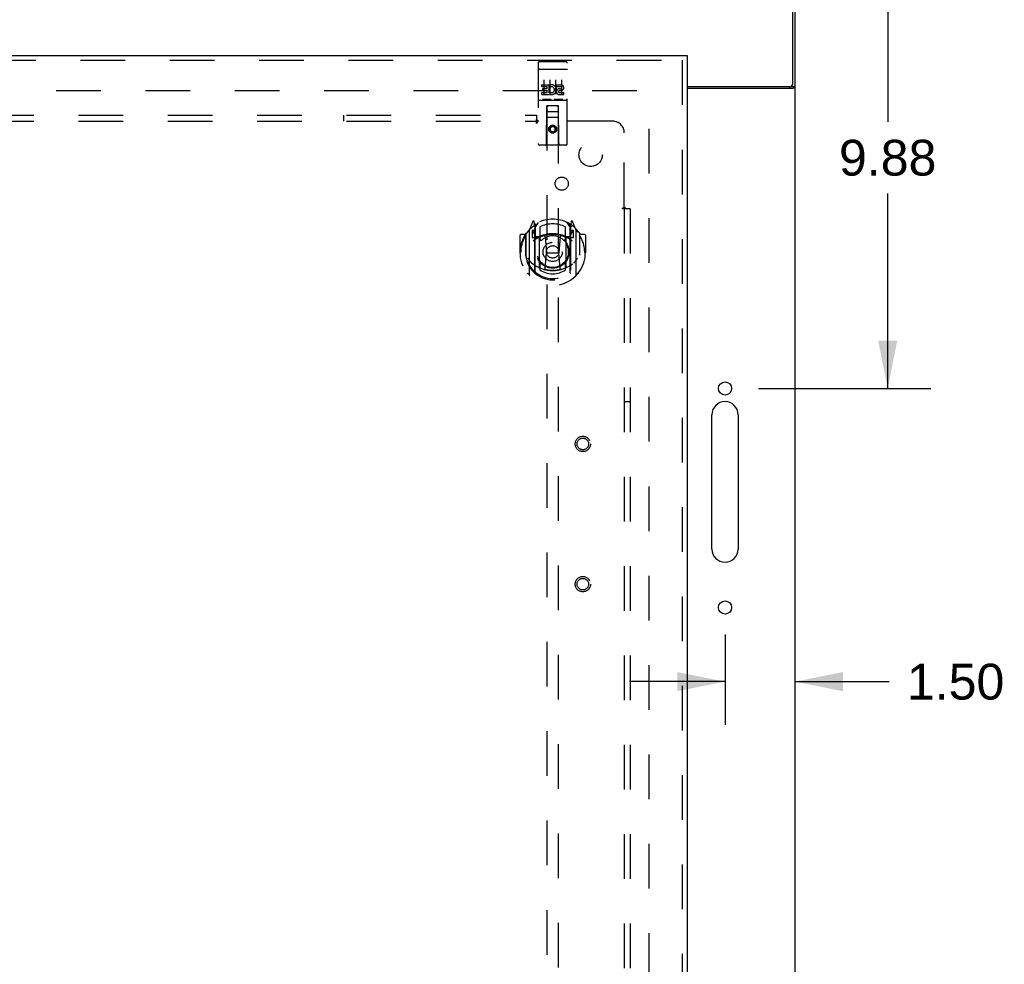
# Model space of a CAD drawing. Header units: inches. Extents: x 0 to 174, y 0 to 112.
# Tile 5 of 13: x 70 to 91, y 54 to 74. Entities that reach past the tile are written whole.
import ezdxf

# ---------------------------------------------------------------- set-up
doc = ezdxf.new("R2010")
doc.units = ezdxf.units.IN
doc.header["$LTSCALE"] = 9.560375
doc.header["$MEASUREMENT"] = 0
doc.linetypes.add('HIDDEN', pattern=[0.2, 0.1, -0.1])
doc.layers.get('0').update_dxf_attribs({"linetype": 'CONTINUOUS'})
for name, color, linetype in [('DEFAULT_2', 8, 'HIDDEN'), ('DIMENSIONS', 7, 'CONTINUOUS'), ('DOOR_ASSEMBLY', 7, 'CONTINUOUS'), ('SUBPANEL', 7, 'CONTINUOUS')]:
    doc.layers.add(name, color=color, linetype=linetype)
doc.styles.get("Standard").update_dxf_attribs({"font": 'arial.ttf'})
doc.dimstyles.new('DIMSTYLE_1', dxfattribs={"dimtxt": 0.766875, "dimasz": 1.0225, "dimexe": 0.09, "dimexo": 0.07, "dimgap": 0.0375, "dimtad": 0, "dimtih": 1, "dimtoh": 1, "dimzin": 4, "dimdsep": 46, "dimtxsty": 'Standard', "dimblk": '_FILLED', "dimblk1": '_FILLED', "dimblk2": '_FILLED', "dimcen": 0.09, "dimadec": 3, "dimazin": 1, "dimtfac": 1, "dimtdec": 3, "dimtofl": 0, "dimtmove": 0, "dimatfit": 3, "dimldrblk": '_FILLED', "dimfxl": 0, "dimtolj": 1, "dimtzin": 4, "dimarcsym": 0})

# ---------------------------------------------------------------- blocks, each defined once
blk = doc.blocks.new('_FILLED')
at = {"color": 0, "linetype": 'ByBlock'}
blk.add_solid([(0, 0), (-1, 0.2), (-1, -0.2)], dxfattribs=at)
blk = doc.blocks.new('*D12')
at = {"layer": 'DIMENSIONS', "color": 2, "linetype": 'Continuous'}
for p, q in [((87.543, 76.104), (89.84, 76.104)), ((88.92, 76.104), (88.92, 71.934)), ((88.92, 66.229), (88.92, 70.4)), ((86.155, 66.229), (89.84, 66.229))]:
    blk.add_line(p, q, dxfattribs=at)
at = {"layer": 'DIMENSIONS', "color": 2, "linetype": 'Continuous', "xscale": 1.0225, "yscale": 1.0225, "zscale": 1.0225}
for p, rotation in [((88.92, 76.104), 90), ((88.92, 66.229), 270)]:
    blk.add_blockref('_FILLED', p, dxfattribs=dict(at, rotation=rotation))
at = {"layer": 'DIMENSIONS', "color": 2, "linetype": 'Continuous', "insert": (88.92, 71.55), "char_height": 0.7669, "width": 2.08396, "attachment_point": 2, "line_spacing_factor": 0.9}
blk.add_mtext('9.88', dxfattribs=at)
blk = doc.blocks.new('*D13')
at = {"layer": 'DIMENSIONS', "color": 2, "linetype": 'Continuous'}
for p, q in [((85.439, 60.966), (85.439, 59.034)), ((85.439, 59.955), (83.394, 59.955)), ((86.939, 59.955), (88.948, 59.955))]:
    blk.add_line(p, q, dxfattribs=at)
at = {"layer": 'DIMENSIONS', "color": 2, "linetype": 'Continuous', "xscale": 1.0225, "yscale": 1.0225, "zscale": 1.0225}
blk.add_blockref('_FILLED', (85.439, 59.955), dxfattribs=at)
at = {"layer": 'DIMENSIONS', "color": 2, "linetype": 'Continuous', "xscale": 1.0225, "yscale": 1.0225, "zscale": 1.0225, "rotation": 180}
blk.add_blockref('_FILLED', (86.939, 59.955), dxfattribs=at)
at = {"layer": 'DIMENSIONS', "color": 2, "linetype": 'Continuous', "insert": (89.331, 60.338), "char_height": 0.7669, "width": 2.08396, "attachment_point": 1, "line_spacing_factor": 0.9}
blk.add_mtext('1.50', dxfattribs=at)

msp = doc.modelspace()

# ---------------------------------------------------------------- linework, layer by layer
at = {"color": 3, "linetype": 'Continuous'}
for p, q in [((86.887, 72.748), (86.887, 76.104)), ((86.939, 8.208), (86.939, 76)), ((84.626, 72.688), (86.827, 72.688)), ((84.626, 72.656), (86.898, 72.656)), ((85.158, 62.791), (85.158, 65.666)), ((85.72, 65.666), (85.72, 62.791))]:
    msp.add_line(p, q, dxfattribs=at)
at = {"color": 7, "linetype": 'Continuous'}
for p, q in [((86.835, 72.688), (86.835, 72.687)), ((86.835, 72.687), (86.939, 72.687))]:
    msp.add_line(p, q, dxfattribs=at)
for points in [[(86.817, 72.656), (86.816, 72.658), (86.816, 72.659), (86.816, 72.66), (86.816, 72.662), (86.817, 72.663), (86.817, 72.665), (86.818, 72.667), (86.819, 72.668), (86.821, 72.67), (86.822, 72.671), (86.823, 72.672), (86.825, 72.674), (86.828, 72.676)], [(86.828, 72.676), (86.829, 72.678), (86.831, 72.679), (86.832, 72.68), (86.833, 72.682), (86.834, 72.683), (86.834, 72.684), (86.835, 72.686), (86.835, 72.687)]]:
    msp.add_lwpolyline(points, dxfattribs=at)
at = {"color": 3, "linetype": 'Continuous'}
for points in [[(86.898, 72.656), (86.9, 72.658), (86.902, 72.659), (86.904, 72.661), (86.907, 72.662), (86.91, 72.664), (86.913, 72.666)], [(86.913, 72.666), (86.919, 72.668), (86.922, 72.67), (86.925, 72.671), (86.927, 72.673), (86.93, 72.674), (86.932, 72.676), (86.934, 72.678), (86.936, 72.679), (86.937, 72.681), (86.938, 72.683), (86.938, 72.684), (86.939, 72.686), (86.939, 72.687)]]:
    msp.add_lwpolyline(points, dxfattribs=at)
for centre in [(85.439, 66.229), (85.439, 61.541)]:
    msp.add_circle(centre, 0.141, dxfattribs=at)
for centre, radius, start, end in [((86.827, 72.748), 0.06, 270, 360), ((85.439, 65.666), 0.281, 0, 180), ((85.439, 62.791), 0.281, 180, 360)]:
    msp.add_arc(centre, radius, start, end, dxfattribs=at)
at = {"layer": 'DEFAULT_2', "color": 8, "linetype": 'HIDDEN'}
for p, q in [((55.828, 72.604), (83.8, 72.604)), ((83.814, 11.552), (83.814, 72.656))]:
    msp.add_line(p, q, dxfattribs=at)
at = {"layer": 'DOOR_ASSEMBLY', "color": 3, "linetype": 'Continuous'}
for p, q in [((54.439, 73.354), (84.626, 73.354)), ((84.626, 73.25), (84.626, 10.958))]:
    msp.add_line(p, q, dxfattribs=at)
at = {"layer": 'DOOR_ASSEMBLY', "color": 7, "linetype": 'Continuous'}
msp.add_line((84.626, 73.354), (84.626, 73.25), dxfattribs=at)
at = {"layer": 'DOOR_ASSEMBLY', "color": 8, "linetype": 'HIDDEN'}
for p, q in [((54.439, 73.25), (84.626, 73.25)), ((81.439, 73.192), (81.439, 71.467)), ((81.469, 73.222), (82.034, 73.222)), ((82.064, 71.467), (82.064, 73.192)), ((84.522, 73.25), (84.522, 10.958)), ((81.455, 73.063), (81.455, 73.063)), ((81.456, 73.063), (81.455, 73.063)), ((81.457, 73.063), (81.456, 73.063)), ((81.458, 73.063), (81.457, 73.063)), ((81.458, 73.063), (81.458, 73.063)), ((81.459, 73.063), (81.458, 73.063)), ((81.46, 73.063), (81.459, 73.063)), ((81.461, 73.064), (81.46, 73.063)), ((81.463, 73.064), (81.462, 73.064)), ((81.464, 73.064), (81.463, 73.064)), ((81.465, 73.064), (81.464, 73.064)), ((81.465, 73.064), (81.465, 73.064)), ((81.466, 73.064), (81.465, 73.064)), ((81.467, 73.064), (81.466, 73.064)), ((81.468, 73.064), (81.467, 73.064)), ((81.469, 73.064), (81.468, 73.064)), ((81.469, 73.064), (82.034, 73.064)), ((82.034, 73.064), (82.035, 73.064)), ((82.035, 73.064), (82.036, 73.064)), ((82.036, 73.064), (82.037, 73.064)), ((82.037, 73.064), (82.038, 73.064)), ((82.038, 73.064), (82.038, 73.064)), ((82.038, 73.064), (82.039, 73.064)), ((82.039, 73.064), (82.04, 73.064)), ((82.04, 73.064), (82.041, 73.064)), ((82.041, 73.064), (82.042, 73.064)), ((82.042, 73.064), (82.043, 73.063)), ((82.043, 73.063), (82.043, 73.063)), ((82.043, 73.063), (82.044, 73.063)), ((82.044, 73.063), (82.045, 73.063)), ((82.045, 73.063), (82.046, 73.063)), ((82.046, 73.063), (82.046, 73.063)), ((82.046, 73.063), (82.047, 73.063)), ((81.519, 72.687), (81.519, 72.729)), ((81.519, 72.729), (81.676, 72.729)), ((81.564, 72.831), (81.564, 72.525)), ((81.676, 72.551), (81.676, 72.729)), ((81.7, 72.681), (81.683, 72.72)), ((81.689, 72.831), (81.689, 72.525)), ((81.814, 72.831), (81.814, 72.525)), ((81.832, 72.687), (81.832, 72.729)), ((81.832, 72.729), (81.924, 72.729)), ((81.939, 72.831), (81.939, 72.525)), ((81.519, 72.687), (81.633, 72.687)), ((81.519, 72.516), (81.519, 72.558)), ((81.519, 72.558), (81.633, 72.558)), ((81.519, 72.516), (81.676, 72.516)), ((81.541, 72.602), (81.541, 72.644)), ((81.541, 72.644), (81.633, 72.644)), ((81.541, 72.602), (81.633, 72.602)), ((81.633, 72.644), (81.633, 72.687)), ((81.633, 72.558), (81.633, 72.602)), ((81.676, 72.551), (81.689, 72.57)), ((81.676, 72.516), (81.676, 72.528)), ((81.679, 72.526), (81.676, 72.528)), ((81.832, 72.687), (81.924, 72.687)), ((81.892, 72.602), (81.938, 72.602)), ((81.896, 72.643), (81.924, 72.643)), ((81.896, 72.558), (81.988, 72.558)), ((81.896, 72.516), (81.988, 72.516)), ((81.988, 72.516), (81.988, 72.558)), ((81.469, 72.394), (82.034, 72.394)), ((81.621, 71.467), (81.625, 72.277)), ((81.626, 72.277), (81.625, 72.277)), ((81.626, 72.277), (81.626, 44.275)), ((81.876, 72.277), (81.626, 72.277)), ((81.876, 44.275), (81.876, 72.277)), ((81.878, 72.277), (81.876, 72.277)), ((81.881, 71.467), (81.878, 72.277)), ((81.666, 72.152), (81.836, 72.152)), ((81.879, 72.027), (81.624, 72.027)), ((81.751, 71.849), (81.689, 71.813)), ((81.751, 71.849), (81.751, 71.837)), ((81.814, 71.813), (81.751, 71.849)), ((81.689, 71.813), (81.689, 71.74)), ((81.689, 71.813), (81.699, 71.807)), ((81.689, 71.74), (81.699, 71.746)), ((81.689, 71.74), (81.751, 71.704)), ((81.751, 71.837), (81.699, 71.807)), ((81.699, 71.807), (81.699, 71.746)), ((81.699, 71.746), (81.751, 71.716)), ((81.804, 71.807), (81.751, 71.837)), ((81.751, 71.716), (81.804, 71.746)), ((81.751, 71.704), (81.814, 71.74)), ((81.751, 71.704), (81.751, 71.716)), ((81.814, 71.813), (81.804, 71.807)), ((81.804, 71.746), (81.804, 71.807)), ((81.814, 71.74), (81.804, 71.746)), ((81.814, 71.74), (81.814, 71.813)), ((82.034, 71.437), (81.469, 71.437)), ((81.326, 69.803), (81.256, 69.627)), ((81.369, 69.719), (81.355, 69.8)), ((81.376, 69.672), (81.446, 69.781)), ((82.056, 69.781), (82.126, 69.672)), ((82.148, 69.8), (82.134, 69.719)), ((82.247, 69.627), (82.177, 69.803)), ((81.176, 69.544), (81.176, 69.086)), ((81.251, 69.617), (81.251, 68.649)), ((81.309, 69.612), (81.309, 69.462)), ((81.376, 69.612), (81.309, 69.612)), ((81.317, 69.604), (81.347, 69.558)), ((81.348, 69.723), (81.347, 69.722)), ((81.348, 69.723), (81.347, 69.722)), ((81.348, 69.723), (81.348, 69.723)), ((81.369, 68.703), (81.369, 69.719)), ((81.376, 68.728), (81.376, 69.731)), ((81.379, 69.706), (81.379, 69.499)), ((81.476, 69.684), (81.476, 69.431)), ((82.026, 69.431), (82.026, 69.684)), ((82.124, 69.499), (82.124, 69.706)), ((82.126, 68.728), (82.126, 69.731)), ((82.194, 69.612), (82.126, 69.612)), ((82.134, 69.719), (82.134, 68.703)), ((82.155, 69.722), (82.151, 69.726)), ((82.156, 69.558), (82.186, 69.604)), ((82.194, 69.462), (82.194, 69.612)), ((82.251, 68.649), (82.251, 69.617)), ((82.326, 69.544), (82.326, 69.086)), ((81.051, 69.506), (81.051, 69.133)), ((81.169, 69.521), (81.066, 69.521)), ((81.169, 69.521), (81.169, 69.133)), ((81.177, 69.506), (81.169, 69.521)), ((81.309, 69.462), (81.369, 69.462)), ((81.469, 69.461), (81.396, 69.461)), ((81.399, 69.479), (81.465, 69.479)), ((81.469, 68.82), (81.469, 69.451)), ((81.588, 69.477), (81.619, 69.133)), ((81.914, 69.477), (81.884, 69.133)), ((82.106, 69.461), (82.034, 69.461)), ((82.034, 69.451), (82.034, 68.82)), ((82.038, 69.479), (82.104, 69.479)), ((82.134, 69.462), (82.194, 69.462)), ((82.334, 69.521), (82.326, 69.506)), ((82.334, 69.133), (82.334, 69.521)), ((82.436, 69.521), (82.334, 69.521)), ((82.451, 69.506), (82.451, 69.133)), ((81.051, 69.133), (81.066, 69.133)), ((81.169, 69.133), (81.184, 69.133)), ((81.589, 68.794), (81.619, 69.133)), ((81.619, 69.133), (81.884, 69.133)), ((81.914, 68.794), (81.884, 69.133)), ((82.334, 69.133), (82.319, 69.133)), ((82.436, 69.133), (82.451, 69.133)), ((81.176, 69.086), (81.176, 69.083)), ((82.326, 69.086), (82.326, 69.083)), ((81.476, 68.87), (81.476, 68.767)), ((82.026, 68.767), (82.026, 68.87))]:
    msp.add_line(p, q, dxfattribs=at)
for points in [[(81.455, 73.063), (81.454, 73.063), (81.454, 73.063), (81.454, 73.063), (81.453, 73.063), (81.453, 73.063), (81.452, 73.063), (81.452, 73.063), (81.452, 73.062), (81.451, 73.062), (81.451, 73.062), (81.451, 73.062), (81.45, 73.062), (81.45, 73.062), (81.45, 73.062), (81.449, 73.062), (81.449, 73.062), (81.449, 73.062), (81.449, 73.062), (81.448, 73.062), (81.448, 73.062), (81.448, 73.062), (81.447, 73.062), (81.447, 73.061), (81.447, 73.061), (81.446, 73.061), (81.446, 73.061), (81.446, 73.061), (81.446, 73.061), (81.445, 73.061), (81.445, 73.061), (81.445, 73.061), (81.445, 73.061), (81.444, 73.061), (81.444, 73.061), (81.444, 73.061), (81.444, 73.06), (81.443, 73.06), (81.443, 73.06), (81.443, 73.06), (81.443, 73.06), (81.443, 73.06), (81.442, 73.06), (81.442, 73.06), (81.442, 73.06), (81.442, 73.06), (81.442, 73.06), (81.441, 73.059), (81.441, 73.059), (81.441, 73.059), (81.441, 73.059), (81.441, 73.059), (81.441, 73.059), (81.44, 73.059), (81.44, 73.059), (81.44, 73.059), (81.44, 73.059), (81.44, 73.058), (81.44, 73.058), (81.44, 73.058), (81.44, 73.058), (81.44, 73.058), (81.439, 73.058), (81.439, 73.058), (81.439, 73.058), (81.439, 73.058), (81.439, 73.058), (81.439, 73.057), (81.439, 73.057), (81.439, 73.057), (81.439, 73.057), (81.439, 73.057), (81.439, 73.057), (81.439, 73.057), (81.439, 73.057), (81.439, 73.057), (81.439, 73.056), (81.439, 73.056)], [(81.462, 73.064), (81.462, 73.064), (81.461, 73.064)], [(82.047, 73.063), (82.048, 73.063), (82.048, 73.063), (82.049, 73.063), (82.049, 73.063), (82.049, 73.063), (82.05, 73.063), (82.05, 73.063), (82.05, 73.063), (82.051, 73.062), (82.051, 73.062), (82.052, 73.062), (82.052, 73.062), (82.052, 73.062), (82.053, 73.062), (82.053, 73.062), (82.053, 73.062), (82.053, 73.062), (82.054, 73.062), (82.054, 73.062), (82.054, 73.062), (82.055, 73.062), (82.055, 73.062), (82.055, 73.062), (82.056, 73.061), (82.056, 73.061), (82.056, 73.061), (82.056, 73.061), (82.057, 73.061), (82.057, 73.061), (82.057, 73.061), (82.058, 73.061), (82.058, 73.061), (82.058, 73.061), (82.058, 73.061), (82.059, 73.061), (82.059, 73.061), (82.059, 73.06), (82.059, 73.06), (82.059, 73.06), (82.06, 73.06), (82.06, 73.06), (82.06, 73.06), (82.06, 73.06), (82.06, 73.06), (82.061, 73.06), (82.061, 73.06), (82.061, 73.06), (82.061, 73.059), (82.061, 73.059), (82.062, 73.059), (82.062, 73.059), (82.062, 73.059), (82.062, 73.059), (82.062, 73.059), (82.062, 73.059), (82.062, 73.059), (82.063, 73.059), (82.063, 73.058), (82.063, 73.058), (82.063, 73.058), (82.063, 73.058), (82.063, 73.058), (82.063, 73.058), (82.063, 73.058), (82.063, 73.058), (82.063, 73.058), (82.063, 73.058), (82.064, 73.057), (82.064, 73.057), (82.064, 73.057), (82.064, 73.057), (82.064, 73.057), (82.064, 73.057), (82.064, 73.057), (82.064, 73.057), (82.064, 73.057), (82.064, 73.056), (82.064, 73.056)], [(81.712, 72.41), (81.54, 72.41), (81.54, 72.41), (81.54, 72.41), (81.54, 72.41), (81.539, 72.41), (81.539, 72.41), (81.539, 72.41), (81.539, 72.41), (81.539, 72.41), (81.538, 72.41), (81.538, 72.41), (81.538, 72.41), (81.538, 72.41), (81.538, 72.41), (81.538, 72.41), (81.537, 72.41), (81.537, 72.41), (81.537, 72.41), (81.537, 72.41), (81.537, 72.41), (81.537, 72.41), (81.536, 72.41), (81.536, 72.41), (81.536, 72.41), (81.536, 72.41), (81.536, 72.41), (81.536, 72.41), (81.536, 72.41), (81.536, 72.41), (81.535, 72.41), (81.535, 72.41), (81.535, 72.41), (81.535, 72.41), (81.535, 72.411), (81.535, 72.411), (81.535, 72.411), (81.535, 72.411), (81.535, 72.411), (81.534, 72.411), (81.534, 72.411), (81.534, 72.411), (81.534, 72.411), (81.534, 72.411), (81.534, 72.411), (81.534, 72.411), (81.534, 72.411)], [(81.719, 72.411), (81.719, 72.411), (81.719, 72.411), (81.719, 72.411), (81.718, 72.411), (81.718, 72.411), (81.718, 72.411), (81.718, 72.411), (81.718, 72.411), (81.718, 72.411), (81.718, 72.411), (81.718, 72.411), (81.718, 72.411), (81.718, 72.41), (81.717, 72.41), (81.717, 72.41), (81.717, 72.41), (81.717, 72.41), (81.717, 72.41), (81.717, 72.41), (81.717, 72.41), (81.717, 72.41), (81.716, 72.41), (81.716, 72.41), (81.716, 72.41), (81.716, 72.41), (81.716, 72.41), (81.716, 72.41), (81.716, 72.41), (81.715, 72.41), (81.715, 72.41), (81.715, 72.41), (81.715, 72.41), (81.715, 72.41), (81.715, 72.41), (81.714, 72.41), (81.714, 72.41), (81.714, 72.41), (81.714, 72.41), (81.714, 72.41), (81.713, 72.41), (81.713, 72.41), (81.713, 72.41), (81.713, 72.41), (81.713, 72.41), (81.712, 72.41), (81.712, 72.41)], [(81.962, 72.41), (81.79, 72.41), (81.79, 72.41), (81.79, 72.41), (81.79, 72.41), (81.789, 72.41), (81.789, 72.41), (81.789, 72.41), (81.789, 72.41), (81.789, 72.41), (81.788, 72.41), (81.788, 72.41), (81.788, 72.41), (81.788, 72.41), (81.788, 72.41), (81.788, 72.41), (81.787, 72.41), (81.787, 72.41), (81.787, 72.41), (81.787, 72.41), (81.787, 72.41), (81.787, 72.41), (81.786, 72.41), (81.786, 72.41), (81.786, 72.41), (81.786, 72.41), (81.786, 72.41), (81.786, 72.41), (81.786, 72.41), (81.786, 72.41), (81.785, 72.41), (81.785, 72.41), (81.785, 72.41), (81.785, 72.41), (81.785, 72.411), (81.785, 72.411), (81.785, 72.411), (81.785, 72.411), (81.785, 72.411), (81.784, 72.411), (81.784, 72.411), (81.784, 72.411), (81.784, 72.411), (81.784, 72.411), (81.784, 72.411), (81.784, 72.411), (81.784, 72.411)], [(81.969, 72.411), (81.969, 72.411), (81.969, 72.411), (81.969, 72.411), (81.968, 72.411), (81.968, 72.411), (81.968, 72.411), (81.968, 72.411), (81.968, 72.411), (81.968, 72.411), (81.968, 72.411), (81.968, 72.411), (81.968, 72.411), (81.968, 72.41), (81.967, 72.41), (81.967, 72.41), (81.967, 72.41), (81.967, 72.41), (81.967, 72.41), (81.967, 72.41), (81.967, 72.41), (81.967, 72.41), (81.966, 72.41), (81.966, 72.41), (81.966, 72.41), (81.966, 72.41), (81.966, 72.41), (81.966, 72.41), (81.966, 72.41), (81.965, 72.41), (81.965, 72.41), (81.965, 72.41), (81.965, 72.41), (81.965, 72.41), (81.965, 72.41), (81.964, 72.41), (81.964, 72.41), (81.964, 72.41), (81.964, 72.41), (81.964, 72.41), (81.963, 72.41), (81.963, 72.41), (81.963, 72.41), (81.963, 72.41), (81.963, 72.41), (81.962, 72.41), (81.962, 72.41)], [(81.206, 69.572), (81.207, 69.572), (81.207, 69.573), (81.208, 69.574), (81.209, 69.575), (81.209, 69.576), (81.21, 69.577), (81.211, 69.577), (81.212, 69.578), (81.212, 69.579), (81.213, 69.58), (81.214, 69.58), (81.215, 69.581), (81.216, 69.582), (81.216, 69.582), (81.217, 69.583), (81.218, 69.584), (81.219, 69.584), (81.22, 69.585), (81.22, 69.586), (81.221, 69.586), (81.222, 69.587), (81.223, 69.587), (81.224, 69.588), (81.225, 69.589), (81.226, 69.589), (81.226, 69.59), (81.227, 69.59), (81.228, 69.591), (81.229, 69.591), (81.23, 69.592), (81.231, 69.592), (81.232, 69.593), (81.233, 69.593), (81.234, 69.593)], [(82.269, 69.593), (82.27, 69.593), (82.271, 69.593), (82.272, 69.592), (82.273, 69.592), (82.273, 69.591), (82.274, 69.591), (82.275, 69.59), (82.276, 69.59), (82.277, 69.589), (82.278, 69.589), (82.279, 69.588), (82.28, 69.587), (82.281, 69.587), (82.281, 69.586), (82.282, 69.586), (82.283, 69.585), (82.284, 69.584), (82.285, 69.584), (82.285, 69.583), (82.286, 69.582), (82.287, 69.582), (82.288, 69.581), (82.289, 69.58), (82.289, 69.58), (82.29, 69.579), (82.291, 69.578), (82.292, 69.577), (82.292, 69.577), (82.293, 69.576), (82.294, 69.575), (82.295, 69.574), (82.295, 69.573), (82.296, 69.572), (82.297, 69.572)], [(81.219, 69.019), (81.222, 69.014), (81.225, 69.009), (81.228, 69.004), (81.231, 69), (81.234, 68.995), (81.236, 68.991), (81.239, 68.987), (81.242, 68.983), (81.244, 68.979), (81.247, 68.976), (81.249, 68.972), (81.251, 68.969), (81.254, 68.966), (81.256, 68.963), (81.258, 68.96), (81.261, 68.957), (81.263, 68.954), (81.265, 68.951), (81.267, 68.949), (81.269, 68.946), (81.271, 68.944), (81.273, 68.942), (81.275, 68.94), (81.277, 68.937), (81.279, 68.935), (81.281, 68.933), (81.282, 68.932), (81.284, 68.93), (81.286, 68.928), (81.287, 68.926), (81.289, 68.925), (81.291, 68.923), (81.292, 68.922), (81.294, 68.92), (81.295, 68.919), (81.297, 68.918)], [(82.206, 68.918), (82.207, 68.919), (82.209, 68.92), (82.21, 68.922), (82.212, 68.923), (82.213, 68.925), (82.215, 68.926), (82.217, 68.928), (82.219, 68.93), (82.22, 68.932), (82.222, 68.933), (82.224, 68.935), (82.226, 68.937), (82.228, 68.94), (82.23, 68.942), (82.232, 68.944), (82.234, 68.946), (82.236, 68.949), (82.238, 68.951), (82.24, 68.954), (82.242, 68.957), (82.244, 68.96), (82.246, 68.963), (82.249, 68.966), (82.251, 68.969), (82.253, 68.972), (82.256, 68.976), (82.258, 68.979), (82.261, 68.983), (82.264, 68.987), (82.266, 68.991), (82.269, 68.995), (82.272, 69), (82.275, 69.004), (82.278, 69.009), (82.281, 69.014), (82.284, 69.019)], [(81.234, 68.672), (81.233, 68.673), (81.232, 68.673), (81.231, 68.673), (81.23, 68.674), (81.229, 68.674), (81.228, 68.675), (81.227, 68.675), (81.226, 68.676), (81.226, 68.676), (81.225, 68.677), (81.224, 68.678), (81.223, 68.678), (81.222, 68.679), (81.221, 68.679), (81.22, 68.68), (81.22, 68.681), (81.219, 68.681), (81.218, 68.682), (81.217, 68.683), (81.216, 68.683), (81.216, 68.684), (81.215, 68.685), (81.214, 68.685), (81.213, 68.686), (81.212, 68.687), (81.212, 68.688), (81.211, 68.688), (81.21, 68.689), (81.209, 68.69), (81.209, 68.691), (81.208, 68.692), (81.207, 68.692), (81.207, 68.693), (81.206, 68.694)], [(81.939, 68.776), (81.934, 68.775), (81.928, 68.773), (81.923, 68.772), (81.918, 68.77), (81.912, 68.769), (81.907, 68.768), (81.901, 68.767), (81.896, 68.765), (81.89, 68.764), (81.885, 68.763), (81.879, 68.762), (81.874, 68.761), (81.868, 68.76), (81.863, 68.759), (81.857, 68.758), (81.852, 68.758), (81.846, 68.757), (81.841, 68.756), (81.835, 68.755), (81.829, 68.755), (81.824, 68.754), (81.818, 68.754), (81.813, 68.753), (81.807, 68.753), (81.802, 68.752), (81.796, 68.752), (81.79, 68.751), (81.785, 68.751), (81.779, 68.751), (81.774, 68.751), (81.768, 68.751), (81.762, 68.75), (81.757, 68.75), (81.751, 68.75), (81.746, 68.75), (81.74, 68.75), (81.735, 68.751), (81.729, 68.751), (81.723, 68.751), (81.718, 68.751), (81.712, 68.751), (81.707, 68.752), (81.701, 68.752), (81.695, 68.753), (81.69, 68.753), (81.684, 68.754), (81.679, 68.754), (81.673, 68.755), (81.668, 68.755), (81.662, 68.756), (81.656, 68.757), (81.651, 68.758), (81.645, 68.758), (81.64, 68.759), (81.634, 68.76), (81.629, 68.761), (81.623, 68.762), (81.618, 68.763), (81.612, 68.764), (81.607, 68.765), (81.601, 68.767), (81.596, 68.768), (81.59, 68.769), (81.585, 68.77), (81.58, 68.772), (81.574, 68.773), (81.569, 68.775), (81.563, 68.776)], [(82.297, 68.694), (82.296, 68.693), (82.295, 68.692), (82.295, 68.692), (82.294, 68.691), (82.293, 68.69), (82.292, 68.689), (82.292, 68.688), (82.291, 68.688), (82.29, 68.687), (82.289, 68.686), (82.289, 68.685), (82.288, 68.685), (82.287, 68.684), (82.286, 68.683), (82.285, 68.683), (82.285, 68.682), (82.284, 68.681), (82.283, 68.681), (82.282, 68.68), (82.281, 68.679), (82.281, 68.679), (82.28, 68.678), (82.279, 68.678), (82.278, 68.677), (82.277, 68.676), (82.276, 68.676), (82.275, 68.675), (82.274, 68.675), (82.273, 68.674), (82.273, 68.674), (82.272, 68.673), (82.271, 68.673), (82.27, 68.673), (82.269, 68.672)]]:
    msp.add_lwpolyline(points, dxfattribs=at)
for centre, radius in [((81.751, 71.777), 0.085), ((81.751, 71.777), 0.0845), ((81.751, 69.151), 0.35), ((81.751, 69.151), 0.335), ((81.751, 69.151), 0.205), ((81.751, 69.151), 0.133), ((82.397, 65.041), 0.164), ((82.397, 65.041), 0.124), ((82.397, 62.041), 0.164), ((82.397, 62.041), 0.124)]:
    msp.add_circle(centre, radius, dxfattribs=at)
for centre, radius, start, end in [((81.469, 73.192), 0.03, 90, 180), ((82.034, 73.192), 0.03, 0, 90), ((81.725, 72.622), 0.107, 244.2636, 113.4027), ((81.924, 72.665), 0.0644, 282.2995, 90.0775), ((81.725, 72.622), 0.0639, 234.8895, 113.4026), ((81.896, 72.579), 0.0635, 90, 270), ((81.896, 72.58), 0.0219, 100.307, 270), ((81.924, 72.665), 0.0219, 269.9011, 90), ((81.469, 72.364), 0.03, 90, 180), ((81.666, 72.237), 0.04, 90, 180), ((81.836, 72.237), 0.04, 0, 90), ((82.034, 72.364), 0.03, 0, 90), ((81.666, 72.192), 0.04, 180, 270), ((81.836, 72.192), 0.04, 270, 360), ((81.469, 71.467), 0.03, 180, 270), ((81.591, 71.467), 0.03, 270, 360), ((81.911, 71.467), 0.03, 180, 270), ((82.034, 71.467), 0.03, 270, 360), ((81.751, 69.151), 0.7, 35.2961, 144.7039), ((81.34, 69.797), 0.015, 10, 158.1959), ((81.396, 69.731), 0.02, 121.4688, 179.9992), ((81.751, 69.151), 0.6, 62.7204, 117.2796), ((82.106, 69.731), 0.02, 0, 58.5295), ((82.163, 69.797), 0.015, 21.8041, 170), ((81.751, 69.133), 0.7, 125.5126, 54.4874), ((81.196, 69.544), 0.02, 144.7039, 180), ((81.266, 69.617), 0.015, 135.0748, 180), ((81.321, 69.607), 0.005, 90, 212.6792), ((81.356, 69.686), 0.02, 0, 125.5126), ((81.359, 69.706), 0.02, 0, 125.2543), ((81.188, 69.457), 0.188, 0, 32.6792), ((81.751, 68.838), 0.7, 66.536, 113.464), ((82.144, 69.706), 0.02, 54.7457, 180), ((82.146, 69.686), 0.02, 54.4874, 180), ((82.314, 69.457), 0.188, 147.3208, 180), ((82.181, 69.607), 0.005, 327.3208, 90), ((82.236, 69.617), 0.015, 0, 44.9252), ((82.306, 69.544), 0.02, 0, 35.2961), ((81.066, 69.506), 0.015, 90, 180), ((81.751, 69.133), 0.685, 146.9885, 180), ((81.751, 68.82), 0.7, 53.2319, 126.7681), ((81.396, 69.481), 0.02, 180, 270), ((81.399, 69.499), 0.02, 180, 270), ((81.465, 69.499), 0.02, 270, 293.464), ((81.484, 69.451), 0.015, 112.9863, 180), ((81.506, 69.431), 0.03, 180, 311.1261), ((81.751, 69.151), 0.343, 48.8739, 131.1261), ((81.568, 69.475), 0.02, 5.0796, 105.6131), ((81.934, 69.475), 0.02, 74.3869, 174.9204), ((81.996, 69.431), 0.03, 228.8739, 360), ((82.019, 69.451), 0.015, 0, 67.0137), ((82.038, 69.499), 0.02, 246.536, 270), ((82.104, 69.499), 0.02, 270, 360), ((82.106, 69.481), 0.02, 270, 360), ((81.751, 69.133), 0.685, 0, 33.0115), ((82.436, 69.506), 0.015, 0, 90), ((81.751, 69.135), 0.583, 180.2464, 359.7536), ((81.196, 69.086), 0.02, 180, 187.6622), ((81.751, 69.161), 0.58, 187.6622, 352.3378), ((81.751, 69.45), 0.7, 229.529, 310.471), ((81.506, 68.87), 0.03, 48.8739, 180), ((81.996, 68.87), 0.03, 0, 131.1261), ((82.306, 69.086), 0.02, 352.3378, 360), ((81.384, 68.703), 0.015, 180, 229.6413), ((81.396, 68.728), 0.02, 180, 230.6594), ((81.484, 68.82), 0.015, 180, 247.0137), ((81.751, 69.161), 0.48, 235.0461, 304.9539), ((81.751, 69.151), 0.343, 228.8739, 311.1261), ((81.569, 68.795), 0.02, 254.4248, 354.9204), ((81.934, 68.795), 0.02, 185.0796, 285.5752), ((82.019, 68.82), 0.015, 292.9863, 360), ((82.106, 68.728), 0.02, 309.3378, 359.9984), ((82.119, 68.703), 0.015, 310.3587, 360), ((81.266, 68.649), 0.015, 180, 224.9252), ((82.236, 68.649), 0.015, 315.0748, 360)]:
    msp.add_arc(centre, radius, start, end, dxfattribs=at)
at = {"layer": 'SUBPANEL', "color": 8, "linetype": 'HIDDEN'}
for p, q in [((58.22, 72.073), (81.408, 72.073)), ((77.283, 71.948), (77.283, 72.073)), ((81.408, 72.073), (81.408, 71.987)), ((58.22, 71.948), (81.408, 71.948)), ((81.408, 71.907), (81.408, 71.987)), ((83.033, 71.948), (81.443, 71.948)), ((83.283, 70.108), (83.283, 71.698)), ((83.321, 70.073), (83.242, 70.073)), ((83.283, 70.073), (83.283, 14.136)), ((83.301, 70.09), (83.295, 70.097)), ((83.408, 70.073), (83.321, 70.073)), ((83.408, 70.073), (83.408, 14.136)), ((83.283, 65.948), (83.408, 65.948))]:
    msp.add_line(p, q, dxfattribs=at)
for points in [[(81.408, 71.987), (81.409, 71.984), (81.411, 71.982), (81.412, 71.98), (81.414, 71.978), (81.415, 71.977), (81.417, 71.975), (81.418, 71.973), (81.42, 71.971), (81.422, 71.97), (81.423, 71.968), (81.425, 71.967)], [(81.408, 71.907), (81.409, 71.908), (81.411, 71.909), (81.413, 71.909), (81.414, 71.91), (81.416, 71.911), (81.417, 71.913), (81.419, 71.914), (81.42, 71.915), (81.422, 71.917), (81.423, 71.919), (81.425, 71.921), (81.426, 71.922), (81.427, 71.924), (81.429, 71.927), (81.43, 71.929), (81.433, 71.933)], [(81.425, 71.967), (81.431, 71.96), (81.433, 71.958), (81.435, 71.957), (81.437, 71.955), (81.438, 71.953), (81.44, 71.951), (81.442, 71.95), (81.443, 71.948)], [(81.433, 71.933), (81.434, 71.936), (81.436, 71.938), (81.437, 71.94), (81.439, 71.943), (81.44, 71.945), (81.442, 71.946), (81.443, 71.948)], [(83.242, 70.073), (83.242, 70.075), (83.243, 70.077), (83.244, 70.078), (83.245, 70.08), (83.246, 70.081), (83.247, 70.083), (83.248, 70.084), (83.25, 70.086), (83.252, 70.087), (83.253, 70.089), (83.255, 70.09), (83.257, 70.091), (83.259, 70.093), (83.261, 70.094), (83.263, 70.095)], [(83.263, 70.095), (83.268, 70.098), (83.27, 70.1), (83.273, 70.101), (83.275, 70.103), (83.277, 70.104), (83.279, 70.106), (83.281, 70.107), (83.283, 70.108)], [(83.295, 70.097), (83.293, 70.099), (83.291, 70.1), (83.289, 70.102), (83.287, 70.104), (83.286, 70.106), (83.284, 70.107), (83.283, 70.108)], [(83.321, 70.073), (83.319, 70.075), (83.317, 70.076), (83.315, 70.078), (83.313, 70.079), (83.311, 70.081), (83.309, 70.082), (83.308, 70.084), (83.306, 70.086), (83.304, 70.087), (83.303, 70.089), (83.301, 70.09)]]:
    msp.add_lwpolyline(points, dxfattribs=at)
for centre, radius in [((82.564, 71.229), 0.25), ((81.945, 70.611), 0.141)]:
    msp.add_circle(centre, radius, dxfattribs=at)
msp.add_arc((83.033, 71.698), 0.25, 0, 90, dxfattribs=at)

# ---------------------------------------------------------------- dimensions: what is measured, and where the dimension line sits
at = {"layer": 'DIMENSIONS', "color": 2, "linetype": 'Continuous'}
for base, p1, p2, angle, picture, middle in [((88.919948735, 66.229314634), (87.472551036, 76.104314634), (86.084551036, 66.229314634), 270, '*D12', (88.916102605, 71.162536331)), ((85.439, 59.955), (86.939, 72.656), (85.439, 61.036), 180, '*D13', (90.407, 59.95))]:
    dim = msp.add_linear_dim(base=base, p1=p1, p2=p2, angle=angle, dimstyle='DIMSTYLE_1', dxfattribs=at)
    dim.commit()
    dim.dimension.update_dxf_attribs({"geometry": picture, "text_midpoint": middle, "dimtype": 160})

doc.saveas('drawing.dxf')
